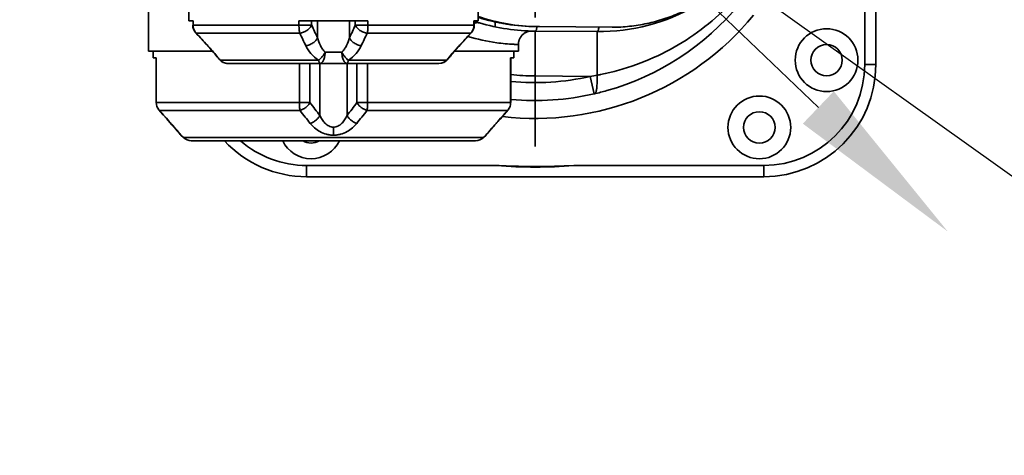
# Model space of a CAD drawing. Header units: millimetres. Extents: x 3881 to 9821, y -2100 to 2100.
# Tile 17 of 27: x 8363 to 8802, y 301 to 496. Entities that reach past the tile are written whole.
import ezdxf

# ---------------------------------------------------------------- set-up
doc = ezdxf.new("R2010")
doc.units = ezdxf.units.MM
doc.header["$PDSIZE"] = -5
doc.linetypes.add('CENTER', pattern=[0.6, 0.375, -0.075, 0.075, -0.075])
doc.layers.get('0').update_dxf_attribs({"lineweight": 35})
doc.layers.add('尺寸线层', color=3, linetype='Continuous', lineweight=18)
doc.layers.add('粗实线层', color=7, linetype='Continuous', lineweight=35)
doc.styles.add('标准', font='FSGB2312.ttf', dxfattribs={"width": 0.667})
doc.dimstyles.new('标准', dxfattribs={"dimscale": 20, "dimtxt": 3.5, "dimasz": 4, "dimexe": 2, "dimexo": 0, "dimtad": 1, "dimdsep": 46, "dimtxsty": '标准', "dimblk": '_CAXARROW', "dimcen": 0, "dimdle": 6, "dimazin": 2, "dimtfac": 0.707107, "dimtdec": 3, "dimtmove": 2, "dimatfit": 3, "dimfxl": 1, "dimfrac": 2, "dimtolj": 1, "dimarcsym": 1})

# ---------------------------------------------------------------- blocks, each defined once
blk = doc.blocks.new('_CAXARROW')
blk.add_hatch(color=0).paths.add_polyline_path([(0, 0), (-1, 0.125), (-1, -0.125)], flags=0)
blk = doc.blocks.new('*D25')
at = {"layer": 'Defpoints', "color": 0, "transparency": 16777216}
for p in [(9571.23, 839.87), (9135.51, 625.18), (8592.75, 577.69), (8592.75, 577.69), (9571.23, 315.51)]:
    blk.add_point(p, dxfattribs=at)
at = {"layer": '尺寸线层', "color": 0, "linetype": 'Continuous', "lineweight": -2, "transparency": 16777216}
for start, end in [(4.275, 6.5795), (353.4205, 354.2711)]:
    blk.add_arc((8592.75, 577.69), 544.84, start, end, dxfattribs=at)
at = {"layer": '尺寸线层', "color": 0, "lineweight": -2, "transparency": 16777216, "xscale": 80, "yscale": 80, "zscale": 80}
for p, rotation in [((9119.02, 718.7), 100.7897579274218), ((9119.02, 436.68), 259.2102420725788)]:
    blk.add_blockref('_CAXARROW', p, dxfattribs=dict(at, rotation=rotation))
at = {"layer": '尺寸线层', "color": 0, "transparency": 16777216, "insert": (9137.54, 570.8), "char_height": 70, "width": 191.8826, "attachment_point": 5, "style": '标准', "bg_fill": 3, "box_fill_scale": 1.1, "bg_fill_color": 256, "bg_fill_true_color": 13158600, "bg_fill_transparency": 0}
blk.add_mtext('\\A1;30°', dxfattribs=at)
blk = doc.blocks.new('*D26')
at = {"layer": 'Defpoints', "color": 0, "transparency": 16777216}
blk.add_point((8776.81, 401.21), dxfattribs=at)
at = {"layer": '尺寸线层', "color": 0, "linetype": 'Continuous', "lineweight": -2, "transparency": 16777216}
blk.add_line((8719.07, 456.58), (8466.43, 698.8), dxfattribs=at)
at = {"layer": '尺寸线层', "color": 0, "lineweight": -2, "transparency": 16777216, "xscale": 80, "yscale": 80, "zscale": 80, "rotation": 316.206092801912}
blk.add_blockref('_CAXARROW', (8776.81, 401.21), dxfattribs=at)
at = {"layer": '尺寸线层', "color": 0, "transparency": 16777216, "insert": (8266.42, 890.56), "char_height": 70, "width": 321.4406, "attachment_point": 5, "rotation": 316.2061, "style": '标准', "bg_fill": 3, "box_fill_scale": 1.1, "bg_fill_color": 256, "bg_fill_true_color": 13158600, "bg_fill_transparency": 0}
blk.add_mtext('\\A1;%%C510', dxfattribs=at)
at = {"layer": 'Defpoints', "color": 0, "transparency": 16777216}
blk.add_point((8408.68, 754.17), dxfattribs=at)
at = {"layer": '尺寸线层', "color": 0, "lineweight": -2, "transparency": 16777216, "xscale": 80, "yscale": 80, "zscale": 80, "rotation": 136.2060928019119}
blk.add_blockref('_CAXARROW', (8408.68, 754.17), dxfattribs=at)
blk = doc.blocks.new('*D27')
at = {"layer": 'Defpoints', "color": 0, "transparency": 16777216}
for p in [(7834.55, 1118.84), (9350.94, 36.54)]:
    blk.add_point(p, dxfattribs=at)
at = {"layer": '尺寸线层', "color": 0, "linetype": 'Continuous', "lineweight": -2, "transparency": 16777216}
blk.add_line((9285.82, 83.02), (7899.67, 1072.36), dxfattribs=at)
at = {"layer": '尺寸线层', "color": 0, "lineweight": -2, "transparency": 16777216, "xscale": 80, "yscale": 80, "zscale": 80}
for p, rotation in [((7834.55, 1118.84), 144.4833009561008), ((9350.94, 36.54), 324.4833009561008)]:
    blk.add_blockref('_CAXARROW', p, dxfattribs=dict(at, rotation=rotation))
at = {"layer": '尺寸线层', "color": 0, "transparency": 16777216, "insert": (7631.39, 1263.84), "char_height": 70, "width": 394.9707, "attachment_point": 5, "rotation": 324.4833, "style": '标准', "bg_fill": 3, "box_fill_scale": 1.1, "bg_fill_color": 256, "bg_fill_true_color": 13158600, "bg_fill_transparency": 0}
blk.add_mtext('\\A1;%%C2043', dxfattribs=at)

msp = doc.modelspace()

# ---------------------------------------------------------------- linework, layer by layer
at = {"color": 1, "linetype": 'CENTER', "ltscale": 128.016}
msp.add_line((8592.746, 439.09), (8592.746, 716.29), dxfattribs=at)
at = {"color": 0, "linetype": 'Continuous'}
for p, q in [((8420.246, 513.2), (8420.246, 481.69)), ((8438.246, 495.2), (8438.246, 513.2)), ((8567.246, 495.2), (8567.246, 513.2)), ((8739.746, 475.69), (8739.746, 502.69)), ((8744.746, 475.69), (8744.746, 502.69)), ((8438.246, 495.2), (8440.109, 495.2)), ((8439.965, 493.271), (8440.109, 493.271)), ((8440.109, 493.271), (8440.109, 495.2)), ((8440.109, 493.271), (8493.012, 493.271)), ((8487.355, 495.2), (8518.137, 495.2)), ((8487.355, 495.2), (8487.355, 493.271)), ((8493.012, 495.2), (8493.012, 493.271)), ((8495.603, 487.68), (8495.603, 495.2)), ((8509.889, 495.2), (8509.889, 487.68)), ((8512.48, 493.271), (8512.48, 495.2)), ((8512.48, 493.271), (8565.527, 493.271)), ((8518.137, 493.271), (8518.137, 495.2)), ((8565.383, 495.2), (8567.246, 495.2)), ((8565.383, 495.2), (8565.383, 493.271)), ((8565.527, 493.271), (8565.527, 495.2)), ((8574.839, 492.564), (8574.839, 494.919)), ((8574.861, 492.559), (8574.861, 494.914)), ((8594.619, 492.673), (8593.849, 492.676)), ((8627.101, 492.381), (8594.619, 492.673)), ((8487.705, 489.735), (8441.532, 489.735)), ((8563.961, 489.735), (8517.788, 489.735)), ((8559.068, 484.292), (8564.214, 489.893)), ((8592.746, 490.69), (8620.353, 490.442)), ((8620.353, 470.991), (8620.353, 490.442)), ((8446.649, 484.145), (8446.473, 484.336)), ((8446.649, 484.145), (8446.473, 484.336)), ((8557.482, 482.541), (8558.292, 483.443)), ((8557.888, 482.995), (8558.301, 483.453)), ((8558.292, 483.443), (8559.068, 484.292)), ((8559.02, 484.336), (8558.844, 484.145)), ((8583.279, 484.76), (8583.251, 484.761)), ((8585.246, 484.702), (8585.246, 481.69)), ((8420.246, 481.69), (8448.762, 481.69)), ((8422.246, 481.69), (8422.246, 478.69)), ((8447.604, 482.995), (8448.381, 482.123)), ((8448.381, 482.123), (8449.093, 481.31)), ((8449.093, 481.31), (8449.741, 480.559)), ((8449.741, 480.559), (8450.326, 479.87)), ((8450.326, 479.87), (8450.848, 479.247)), ((8450.848, 479.247), (8451.31, 478.688)), ((8498.978, 481.2), (8506.514, 481.2)), ((8553.967, 478.425), (8554.406, 478.959)), ((8554.399, 478.951), (8554.898, 479.55)), ((8554.89, 479.542), (8555.451, 480.206)), ((8555.443, 480.197), (8556.067, 480.927)), ((8556.059, 480.917), (8556.747, 481.709)), ((8556.73, 481.69), (8585.246, 481.69)), ((8556.738, 481.699), (8557.491, 482.552)), ((8583.246, 481.69), (8583.246, 478.69)), ((8422.246, 478.69), (8423.697, 478.69)), ((8423.607, 478.69), (8423.607, 458.761)), ((8423.697, 478.69), (8423.697, 458.761)), ((8451.89, 478.062), (8451.872, 478.084)), ((8452.208, 477.664), (8496.167, 477.664)), ((8455.714, 476.2), (8549.778, 476.2)), ((8487.534, 458.761), (8487.534, 476.2)), ((8492.265, 458.761), (8492.265, 476.2)), ((8496.687, 476.2), (8496.687, 452.97)), ((8508.805, 452.971), (8508.805, 476.2)), ((8509.325, 477.664), (8553.284, 477.664)), ((8513.227, 476.2), (8513.227, 458.761)), ((8517.959, 476.2), (8517.959, 458.761)), ((8553.62, 478.084), (8553.603, 478.062)), ((8553.662, 478.05), (8553.973, 478.433)), ((8581.796, 478.69), (8583.246, 478.69)), ((8581.796, 458.761), (8581.796, 478.69)), ((8581.886, 458.761), (8581.886, 478.69)), ((8739.746, 475.69), (8744.746, 475.69)), ((8592.65, 470.69), (8617.313, 470.468)), ((8619.099, 462.67), (8617.313, 470.468)), ((8620.353, 470.991), (8620.353, 472.457)), ((8619.099, 462.67), (8619.177, 462.688)), ((8423.607, 458.761), (8423.697, 458.761)), ((8423.697, 458.761), (8487.534, 458.761)), ((8487.534, 458.761), (8492.265, 458.761)), ((8513.227, 458.761), (8517.959, 458.761)), ((8517.959, 458.761), (8581.796, 458.761)), ((8581.796, 458.761), (8581.886, 458.761)), ((8424.841, 455.472), (8426.609, 453.456)), ((8487.81, 455.225), (8425.135, 455.225)), ((8426.609, 453.456), (8428.395, 451.44)), ((8487.993, 455.287), (8487.965, 455.329)), ((8487.993, 455.288), (8487.966, 455.329)), ((8517.499, 455.288), (8517.527, 455.329)), ((8517.5, 455.288), (8517.527, 455.329)), ((8580.358, 455.225), (8517.682, 455.225)), ((8577.09, 451.432), (8578.875, 453.447)), ((8578.875, 453.447), (8580.652, 455.472)), ((8428.395, 451.44), (8430.549, 449.033)), ((8430.043, 449.649), (8430.235, 449.435)), ((8430.495, 449.094), (8431.133, 448.375)), ((8431.026, 448.497), (8431.755, 447.667)), ((8573.971, 447.934), (8574.728, 448.791)), ((8574.728, 448.791), (8577.09, 451.432)), ((8575.257, 449.435), (8575.449, 449.65)), ((8431.674, 447.76), (8432.403, 446.921)), ((8432.4, 446.924), (8433.021, 446.202)), ((8432.966, 446.266), (8433.575, 445.55)), ((8433.53, 445.603), (8434.1, 444.925)), ((8434.026, 445.014), (8434.405, 444.559)), ((8434.711, 444.225), (8434.285, 444.74)), ((8502.746, 444.225), (8502.746, 447.761)), ((8569.711, 443.154), (8570.799, 444.243)), ((8570.782, 444.225), (8571.207, 444.74)), ((8570.782, 444.225), (8570.785, 444.229)), ((8571.087, 444.559), (8571.57, 445.138)), ((8571.57, 445.138), (8572.054, 445.711)), ((8572.054, 445.711), (8572.704, 446.473)), ((8572.704, 446.473), (8573.296, 447.16)), ((8573.296, 447.16), (8573.971, 447.934)), ((8435.782, 443.154), (8569.711, 443.154)), ((8439.317, 441.69), (8566.175, 441.69)), ((8490.746, 430.69), (8575.571, 430.69)), ((8490.746, 430.69), (8490.746, 425.69)), ((8609.922, 430.69), (8694.746, 430.69)), ((8694.746, 425.69), (8694.746, 430.69)), ((8694.746, 425.69), (8490.746, 425.69))]:
    msp.add_line(p, q, dxfattribs=at)
for points in [[(8441.278, 489.893), (8447.191, 483.453), (8447.604, 482.995)], [(8591.343, 490.701), (8591.066, 490.699), (8590.783, 490.684), (8590.5, 490.655), (8590.219, 490.613), (8589.941, 490.558), (8589.666, 490.49), (8589.395, 490.409), (8589.128, 490.315), (8588.865, 490.209), (8588.608, 490.091), (8588.357, 489.96), (8588.112, 489.818), (8587.874, 489.664), (8587.643, 489.5), (8587.421, 489.324), (8587.207, 489.138), (8587.002, 488.943), (8586.806, 488.738), (8586.621, 488.523), (8586.445, 488.301), (8586.281, 488.07), (8586.127, 487.832), (8585.985, 487.587), (8585.855, 487.335), (8585.737, 487.078), (8585.631, 486.815), (8585.537, 486.548), (8585.456, 486.276), (8585.388, 486.001), (8585.334, 485.723), (8585.292, 485.442), (8585.264, 485.161), (8585.249, 484.878), (8585.246, 484.702)], [(8451.31, 478.688), (8451.714, 478.195), (8451.831, 478.05)], [(8434.405, 444.559), (8434.546, 444.398), (8434.693, 444.243), (8435.782, 443.154)], [(8570.799, 444.243), (8570.947, 444.398), (8571.087, 444.559)]]:
    msp.add_lwpolyline(points, dxfattribs=at)
for centre, radius in [((8722.746, 477.69), 14), ((8722.746, 477.69), 7), ((8692.746, 447.69), 14), ((8692.746, 447.69), 7)]:
    msp.add_circle(centre, radius, dxfattribs=at)
for centre, radius, start, end in [((8621.065, 577.69), 87.251, 269.53204, 90.4679), ((8592.746, 577.69), 118, 285.68722, 320.57336), ((8594.18, 577.677), 85, 251.52381, 269.48756), ((8594.61, 577.673), 85, 251.21958, 269.48755), ((8593.462, 577.676), 84.993, 252.03271, 269.79449), ((8592.746, 577.69), 126, 263.32566, 320.60323), ((8444.965, 493.271), 5, 180, 222.49536), ((10950.925, 1628.993), 2707.618, 204.800132, 204.930527), ((5924.193, 1689.415), 2851.314, 335.07276, 335.196583), ((8560.527, 493.271), 5, 317.50464, 0), ((8582.204, 542.268), 50.042, 250.53219, 253.38889), ((8592.746, 577.69), 87, 253.40421, 270.00009), ((10461.554, 2333.475), 2734.935, 222.387722, 222.541052), ((9706.93, 1069.326), 1349.976, 205.425303, 205.688322), ((7350.568, 1044.456), 1292.33, 334.30588, 334.580632), ((6430.381, 2437.401), 2888.869, 317.463048, 317.608208), ((8455.714, 481.2), 5, 219.03924, 270), ((8454.113, 479.903), 2.939, 219.06741, 229.60891), ((8363.617, 407.03), 113.303, 38.56553, 38.82316), ((8455.72, 481.141), 4.942, 224.71368, 259.91429), ((8455.719, 481.149), 4.949, 259.94696, 264.83791), ((8455.717, 481.134), 4.934, 264.84006, 265.16394), ((8455.715, 481.101), 4.901, 265.15873, 269.99262), ((8549.778, 481.2), 5, 270, 320.9604), ((8549.775, 481.136), 4.937, 270.03721, 315.30422), ((8641.648, 407.213), 113.011, 141.17685, 141.43506), ((8551.38, 479.903), 2.939, 310.39113, 320.93191), ((8694.746, 475.69), 50, 270, 0), ((8694.746, 475.69), 45, 270, 0), ((8592.746, 577.69), 107, 264.17352, 269.94875), ((8592.746, 577.69), 110, 264.33364, 282.90474), ((8593.911, 615.675), 147.08, 279.15525, 280.35699), ((8600.512, 579.391), 110.201, 280.37216, 281.21546), ((8592.746, 577.69), 118, 264.71799, 282.90473), ((8592.746, 577.69), 118, 282.94364, 285.68722), ((8428.75, 458.755), 5.054, 179.93457, 219.40397), ((8893.008, 760.23), 501.476, 216.95328, 217.78575), ((8092.399, 775.57), 526.749, 322.23425, 323.02678), ((8576.742, 458.755), 5.054, 320.59599, 0.06543), ((8428.699, 458.72), 4.992, 219.47083, 220.08895), ((8428.665, 458.691), 4.947, 220.08297, 224.47145), ((8828.39, 805.279), 533.996, 220.96021, 221.75729), ((8505.93, 467.528), 21.715, 213.08637, 214.17931), ((8819.997, 713.885), 421.014, 217.90636, 218.91201), ((8174.845, 722.334), 434.608, 321.10315, 322.07736), ((8499.564, 467.527), 21.714, 325.82068, 326.91387), ((8197.137, 787.642), 507.305, 318.22164, 319.06067), ((8576.827, 458.691), 4.947, 315.52855, 319.91644), ((8576.793, 458.72), 4.992, 319.91046, 320.52913), ((8430.965, 450.48), 1.275, 222.01215, 235.06631), ((8307.215, 339.221), 165.17, 39.70626, 41.85716), ((8698.296, 339.205), 165.194, 138.14302, 140.29365), ((8574.527, 450.48), 1.275, 304.91809, 317.97316), ((8439.317, 446.69), 5, 225, 270), ((8490.746, 475.69), 50, 222.85454, 270), ((8490.746, 475.69), 45, 229.08765, 270), ((8492.746, 447.69), 14, 205.38821, 334.61493), ((8492.746, 447.69), 7, 239.05828, 300.91732), ((8566.175, 446.69), 5, 270, 315), ((8592.746, 636.745), 206.769, 265.23516, 274.76484)]:
    msp.add_arc(centre, radius, start, end, dxfattribs=at)
for points, knots in [([(8621.946, 471.295), (8627.352, 472.366), (8638.015, 475.328), (8653.14, 482.104), (8667.064, 491.056), (8679.473, 501.97), (8690.086, 514.606), (8698.673, 528.685), (8705.033, 543.915), (8709.006, 559.97), (8710.472, 576.478), (8709.559, 590.276), (8707.568, 601.11), (8705.459, 609.084), (8702.75, 616.862), (8698.366, 626.91), (8691.472, 638.802), (8682.861, 649.521), (8675.067, 657.249), (8668.792, 662.599), (8662.127, 667.467), (8657.45, 670.372), (8655.06, 671.735)], [0, 0, 0, 0, 0.0627303, 0.1253995, 0.1879727, 0.2504295, 0.3127862, 0.3750867, 0.437421, 0.4999121, 0.5626042, 0.6253166, 0.6566307, 0.6878869, 0.719097, 0.7502787, 0.8125739, 0.8749153, 0.906143, 0.937399, 0.968685, 1, 1, 1, 1]), ([(8627.867, 662.861), (8630.462, 662.838), (8635.659, 662.518), (8643.366, 661.226), (8650.919, 659.131), (8658.241, 656.257), (8665.265, 652.629), (8671.922, 648.283), (8678.149, 643.261), (8683.887, 637.612), (8689.081, 631.388), (8695.227, 622.387), (8701.305, 610), (8705.741, 593.966), (8707.19, 577.316), (8705.855, 563.427), (8703.289, 552.635), (8700.637, 544.78), (8697.282, 537.24), (8693.255, 530.084), (8688.595, 523.383), (8683.346, 517.201), (8677.557, 511.595), (8671.285, 506.621), (8664.589, 502.327), (8657.533, 498.753), (8650.185, 495.934), (8642.615, 493.898), (8634.896, 492.664), (8629.696, 492.384), (8627.101, 492.381)], [0, 0, 0, 0, 0.0301741, 0.0604, 0.0907011, 0.1211236, 0.1516979, 0.1824491, 0.2133966, 0.244551, 0.2759149, 0.3074834, 0.3711051, 0.435307, 0.4998247, 0.5643501, 0.596552, 0.6286426, 0.6605901, 0.6923681, 0.7239561, 0.7553405, 0.7865154, 0.8174829, 0.8482527, 0.8788435, 0.9092796, 0.9395911, 0.9698235, 1, 1, 1, 1]), ([(8441.532, 489.735), (8441.082, 490.198), (8440.358, 491.315), (8440.109, 492.621), (8440.109, 493.271)], [0, 0, 0, 0, 0.4980546, 1, 1, 1, 1]), ([(8487.355, 493.271), (8487.355, 492.632), (8487.396, 491.702), (8487.542, 490.524), (8487.645, 489.986), (8487.705, 489.735)], [0, 0, 0, 0, 0.5382265, 0.7831172, 1, 1, 1, 1]), ([(8487.705, 489.735), (8488.253, 489.802), (8489.089, 490.012), (8490.15, 490.476), (8490.93, 490.928), (8491.632, 491.46), (8492.385, 492.196), (8492.82, 492.833), (8493.012, 493.271)], [0, 0, 0, 0, 0.2500208, 0.3861308, 0.5236067, 0.6575431, 0.7836669, 1, 1, 1, 1]), ([(8512.48, 493.271), (8512.672, 492.833), (8513.107, 492.196), (8513.86, 491.46), (8514.562, 490.928), (8515.343, 490.476), (8516.403, 490.012), (8517.24, 489.802), (8517.788, 489.735)], [0, 0, 0, 0, 0.2163331, 0.3424568, 0.4763933, 0.6138692, 0.7499792, 1, 1, 1, 1]), ([(8517.788, 489.735), (8517.847, 489.986), (8517.95, 490.524), (8518.097, 491.702), (8518.137, 492.632), (8518.137, 493.271)], [0, 0, 0, 0, 0.2168828, 0.4617735, 1, 1, 1, 1]), ([(8565.383, 493.271), (8565.383, 492.621), (8565.134, 491.315), (8564.41, 490.198), (8563.961, 489.735)], [0, 0, 0, 0, 0.5019454, 1, 1, 1, 1]), ([(8567.897, 494.314), (8567.724, 494.366), (8567.355, 494.439), (8566.769, 494.446), (8566.145, 494.337), (8565.733, 494.185), (8565.527, 494.091)], [0, 0, 0, 0, 0.222804, 0.4616327, 0.7198202, 1, 1, 1, 1]), ([(8592.746, 490.69), (8592.794, 490.69), (8592.901, 490.723), (8593.037, 490.848), (8593.158, 491.036), (8593.264, 491.285), (8593.352, 491.585), (8593.418, 491.927), (8593.46, 492.298), (8593.471, 492.554), (8593.472, 492.683)], [0, 0, 0, 0, 0.0641185, 0.1423818, 0.2413139, 0.3618496, 0.502181, 0.6587161, 0.8268102, 1, 1, 1, 1]), ([(8621.087, 492.435), (8621.085, 492.189), (8621.058, 491.822), (8620.968, 491.352), (8620.877, 491.037), (8620.764, 490.779), (8620.638, 490.588), (8620.501, 490.47), (8620.398, 490.441), (8620.353, 490.442)], [0, 0, 0, 0, 0.3275853, 0.4893948, 0.6374287, 0.763423, 0.8640212, 0.9400255, 1, 1, 1, 1]), ([(8441.278, 489.893), (8441.295, 489.875), (8441.368, 489.806), (8441.46, 489.759), (8441.532, 489.735)], [0, 0, 0, 0, 0.2461231, 1, 1, 1, 1]), ([(8495.603, 487.68), (8495.415, 487.248), (8494.989, 486.617), (8494.25, 485.887), (8493.563, 485.357), (8492.796, 484.904), (8491.749, 484.435), (8490.922, 484.218), (8490.378, 484.145)], [0, 0, 0, 0, 0.2160137, 0.3417318, 0.4752659, 0.6125043, 0.7486725, 1, 1, 1, 1]), ([(8498.978, 481.2), (8498.567, 481.64), (8497.821, 482.611), (8496.601, 484.745), (8495.944, 486.491), (8495.603, 487.68)], [0, 0, 0, 0, 0.2457327, 0.4960924, 1, 1, 1, 1]), ([(8509.889, 487.68), (8509.549, 486.491), (8508.891, 484.745), (8507.672, 482.611), (8506.926, 481.64), (8506.514, 481.2)], [0, 0, 0, 0, 0.5039094, 0.7542711, 1, 1, 1, 1]), ([(8509.889, 487.68), (8510.078, 487.247), (8510.505, 486.615), (8511.245, 485.884), (8511.934, 485.354), (8512.701, 484.902), (8513.746, 484.434), (8514.572, 484.218), (8515.114, 484.144)], [0, 0, 0, 0, 0.2165583, 0.3424673, 0.4760883, 0.6132801, 0.7492781, 1, 1, 1, 1]), ([(8583.251, 484.761), (8580.679, 484.869), (8573.75, 485.492), (8566.931, 487.006), (8562.752, 488.291)], [0, 0, 0, 0, 0.3706147, 1, 1, 1, 1]), ([(8563.961, 489.735), (8563.985, 489.743), (8564.079, 489.779), (8564.164, 489.839), (8564.214, 489.893)], [0, 0, 0, 0, 0.2590267, 1, 1, 1, 1]), ([(8592.746, 490.69), (8592.747, 490.69), (8592.747, 490.687), (8592.747, 490.683), (8592.748, 490.675), (8592.748, 490.659), (8592.749, 490.631), (8592.75, 490.589), (8592.75, 490.535), (8592.751, 490.469), (8592.751, 490.391), (8592.752, 490.264), (8592.752, 490.075), (8592.752, 489.813), (8592.752, 489.505), (8592.751, 489.152), (8592.75, 488.755), (8592.749, 488.139), (8592.746, 487.266), (8592.741, 486.1), (8592.735, 484.786), (8592.727, 483.337), (8592.719, 481.765), (8592.71, 480.087), (8592.696, 477.684), (8592.676, 474.542), (8592.659, 471.99), (8592.65, 470.69)], [0, 0, 0, 0, 0.0000797, 0.0003077, 0.000686, 0.0012146, 0.0027226, 0.0048303, 0.0075361, 0.0108384, 0.0147357, 0.0192262, 0.02998, 0.0430751, 0.0584733, 0.0761354, 0.0960222, 0.1180923, 0.1685471, 0.2270003, 0.2929067, 0.3656159, 0.4444453, 0.5286163, 0.6173128, 0.8049309, 1, 1, 1, 1]), ([(8446.425, 484.292), (8446.44, 484.276), (8446.505, 484.213), (8446.585, 484.168), (8446.649, 484.144)], [0, 0, 0, 0, 0.2473126, 1, 1, 1, 1]), ([(8451.872, 478.084), (8451.51, 478.533), (8449.821, 480.598), (8448.062, 482.605), (8446.649, 484.145)], [0, 0, 0, 0, 0.216333, 1, 1, 1, 1]), ([(8490.378, 484.145), (8490.984, 482.886), (8492.614, 480.414), (8494.866, 478.466), (8496.167, 477.664)], [0, 0, 0, 0, 0.4775217, 1, 1, 1, 1]), ([(8509.325, 477.664), (8510.626, 478.466), (8512.878, 480.414), (8514.509, 482.886), (8515.114, 484.145)], [0, 0, 0, 0, 0.5224796, 1, 1, 1, 1]), ([(8558.844, 484.145), (8558.343, 483.599), (8556.556, 481.62), (8554.829, 479.585), (8553.62, 478.084)], [0, 0, 0, 0, 0.2773558, 1, 1, 1, 1]), ([(8559.068, 484.292), (8559.053, 484.276), (8558.988, 484.213), (8558.907, 484.168), (8558.844, 484.145)], [0, 0, 0, 0, 0.2472466, 1, 1, 1, 1]), ([(8585.246, 484.702), (8585.246, 484.702), (8585.242, 484.701), (8585.238, 484.703), (8585.227, 484.702), (8585.214, 484.703), (8585.197, 484.703), (8585.166, 484.703), (8585.118, 484.704), (8585.048, 484.706), (8584.963, 484.707), (8584.863, 484.709), (8584.699, 484.713), (8584.456, 484.719), (8584.118, 484.729), (8583.719, 484.742), (8583.433, 484.753), (8583.279, 484.76)], [0, 0, 0, 0, 0.0009812, 0.0039235, 0.0088263, 0.0156891, 0.0245113, 0.0352922, 0.0627283, 0.0979927, 0.1410809, 0.1919878, 0.2507034, 0.391511, 0.5634059, 0.7662833, 1, 1, 1, 1]), ([(8496.167, 477.664), (8496.447, 477.882), (8497, 478.387), (8497.752, 479.251), (8498.423, 480.2), (8498.808, 480.868), (8498.978, 481.2)], [0, 0, 0, 0, 0.234147, 0.4922202, 0.7539339, 1, 1, 1, 1]), ([(8498.978, 481.2), (8498.978, 480.874), (8498.949, 480.233), (8498.818, 479.302), (8498.606, 478.442), (8498.319, 477.685), (8497.969, 477.058), (8497.565, 476.582), (8497.114, 476.275), (8496.78, 476.2), (8496.623, 476.2)], [0, 0, 0, 0, 0.1639212, 0.3230983, 0.4727498, 0.6091624, 0.7295493, 0.8329431, 0.92121, 1, 1, 1, 1]), ([(8506.514, 481.2), (8506.684, 480.868), (8507.069, 480.2), (8507.741, 479.251), (8508.492, 478.387), (8509.045, 477.882), (8509.325, 477.664)], [0, 0, 0, 0, 0.2460661, 0.5077797, 0.7658529, 1, 1, 1, 1]), ([(8506.514, 481.2), (8506.514, 480.874), (8506.543, 480.233), (8506.674, 479.302), (8506.887, 478.442), (8507.173, 477.685), (8507.523, 477.058), (8507.927, 476.582), (8508.378, 476.275), (8508.712, 476.2), (8508.869, 476.2)], [0, 0, 0, 0, 0.1639211, 0.3230983, 0.4727498, 0.6091624, 0.7295493, 0.8329432, 0.9212101, 1, 1, 1, 1]), ([(8496.167, 477.664), (8496.181, 477.554), (8496.211, 477.347), (8496.261, 477.055), (8496.314, 476.803), (8496.37, 476.593), (8496.429, 476.425), (8496.493, 476.29), (8496.571, 476.2), (8496.623, 476.2)], [0, 0, 0, 0, 0.2112507, 0.3999885, 0.5641984, 0.7024196, 0.8140973, 0.8993214, 1, 1, 1, 1]), ([(8508.869, 476.2), (8508.922, 476.2), (8508.999, 476.29), (8509.063, 476.425), (8509.123, 476.593), (8509.178, 476.803), (8509.232, 477.055), (8509.282, 477.347), (8509.311, 477.554), (8509.325, 477.664)], [0, 0, 0, 0, 0.1006786, 0.1859027, 0.2975804, 0.4358016, 0.6000115, 0.7887493, 1, 1, 1, 1]), ([(8619.177, 462.688), (8619.245, 462.704), (8619.382, 462.764), (8619.558, 462.929), (8619.711, 463.161), (8619.846, 463.459), (8619.964, 463.822), (8620.065, 464.248), (8620.15, 464.733), (8620.246, 465.488), (8620.324, 466.548), (8620.368, 467.933), (8620.373, 469.432), (8620.359, 470.464), (8620.353, 470.991)], [0, 0, 0, 0, 0.0241368, 0.0509143, 0.082525, 0.1201604, 0.1642732, 0.2149835, 0.2721619, 0.3355183, 0.4790748, 0.6413164, 0.817047, 1, 1, 1, 1]), ([(8487.81, 455.225), (8487.763, 455.476), (8487.682, 456.016), (8487.565, 457.194), (8487.534, 458.123), (8487.534, 458.761)], [0, 0, 0, 0, 0.2159153, 0.4606745, 1, 1, 1, 1]), ([(8492.265, 458.761), (8492.043, 458.369), (8491.473, 457.588), (8490.399, 456.574), (8489.155, 455.752), (8488.253, 455.362), (8487.81, 455.225)], [0, 0, 0, 0, 0.2332012, 0.4955627, 0.7603616, 1, 1, 1, 1]), ([(8513.227, 458.761), (8513.449, 458.369), (8514.019, 457.588), (8515.094, 456.574), (8516.337, 455.752), (8517.239, 455.362), (8517.682, 455.225)], [0, 0, 0, 0, 0.2332009, 0.4955633, 0.7603628, 1, 1, 1, 1]), ([(8517.959, 458.761), (8517.959, 458.123), (8517.927, 457.194), (8517.811, 456.016), (8517.729, 455.476), (8517.682, 455.225)], [0, 0, 0, 0, 0.5393255, 0.7840847, 1, 1, 1, 1]), ([(8424.842, 455.471), (8424.818, 455.498), (8424.725, 455.615), (8424.653, 455.748), (8424.613, 455.853)], [0, 0, 0, 0, 0.2436625, 1, 1, 1, 1]), ([(8492.401, 449.435), (8492.842, 449.584), (8493.714, 449.987), (8494.9, 450.809), (8495.924, 451.807), (8496.47, 452.575), (8496.687, 452.97)], [0, 0, 0, 0, 0.2465112, 0.5049909, 0.7608587, 1, 1, 1, 1]), ([(8502.746, 447.761), (8502.376, 447.761), (8501.638, 447.863), (8500.62, 448.28), (8499.721, 448.876), (8498.687, 449.816), (8497.634, 451.174), (8496.976, 452.365), (8496.687, 452.97)], [0, 0, 0, 0, 0.1321485, 0.2624026, 0.390092, 0.515418, 0.7603096, 1, 1, 1, 1]), ([(8508.805, 452.97), (8508.49, 452.31), (8507.781, 451.043), (8506.643, 449.634), (8505.567, 448.723), (8504.687, 448.189), (8503.739, 447.842), (8503.075, 447.761), (8502.746, 447.761)], [0, 0, 0, 0, 0.2613317, 0.5170823, 0.6417554, 0.7635992, 0.8826854, 1, 1, 1, 1]), ([(8513.091, 449.435), (8512.659, 449.582), (8511.784, 449.983), (8510.586, 450.811), (8509.559, 451.818), (8509.017, 452.585), (8508.805, 452.971)], [0, 0, 0, 0, 0.2417668, 0.5062642, 0.7672966, 1, 1, 1, 1]), ([(8580.651, 455.471), (8580.675, 455.498), (8580.768, 455.614), (8580.839, 455.747), (8580.879, 455.852)], [0, 0, 0, 0, 0.2436747, 1, 1, 1, 1]), ([(8502.746, 444.225), (8502.207, 444.226), (8501.132, 444.298), (8499.067, 444.716), (8496.698, 445.685), (8494.294, 447.362), (8492.975, 448.724), (8492.401, 449.435)], [0, 0, 0, 0, 0.135394, 0.2692223, 0.5273831, 0.7708579, 1, 1, 1, 1]), ([(8502.746, 444.225), (8503.286, 444.226), (8504.36, 444.298), (8506.425, 444.716), (8508.794, 445.685), (8511.198, 447.362), (8512.517, 448.724), (8513.091, 449.435)], [0, 0, 0, 0, 0.1353924, 0.2692218, 0.5273825, 0.770858, 1, 1, 1, 1]), ([(8575.571, 430.69), (8578.43, 430.53), (8584.154, 430.298), (8595.609, 430.146), (8604.203, 430.373), (8609.922, 430.69)], [0, 0, 0, 0, 0.25001, 0.5000244, 1, 1, 1, 1])]:
    msp.add_open_spline(points, degree=3, knots=knots, dxfattribs=at)
for points in [[(8425.135, 455.225), (8425.026, 455.292), (8424.926, 455.375), (8424.842, 455.471)], [(8580.358, 455.225), (8580.466, 455.292), (8580.567, 455.375), (8580.651, 455.471)]]:
    msp.add_open_spline(points, degree=3, dxfattribs=at)

# ---------------------------------------------------------------- next in the draw order: dimensions: what is measured, and where the dimension line sits
at = {"layer": '尺寸线层', "color": 7}
dim = msp.add_angular_dim_2l(base=(9135.51, 625.175), line1=((8592.746, 577.69), (9571.229, 315.506)), line2=((8592.746, 577.69), (9571.229, 839.873)), dimstyle='标准', override={"dimtad": 0, "dimtih": 1, "dimtoh": 1, "dimsah": 1, "dimtdec": 2, "dimtfill": 1, "dimtzin": 8}, dxfattribs=at)
dim.commit()
dim.dimension.update_dxf_attribs({"geometry": '*D25', "text_midpoint": (9137.539, 570.804), "dimtype": 162})

# ---------------------------------------------------------------- next in the draw order: dimensions: what is measured, and where the dimension line sits
dim = msp.add_diameter_dim_2p(p1=(8776.814, 401.213), p2=(8408.679, 754.167), dimstyle='标准', override={"dimpost": '%%C<>', "dimsah": 1, "dimtfill": 1, "dimtzin": 8}, dxfattribs=at)
dim.commit()
dim.dimension.update_dxf_attribs({"geometry": '*D26', "text_midpoint": (8266.423, 890.556), "dimtype": 163})

# ---------------------------------------------------------------- next in the draw order: dimensions: what is measured, and where the dimension line sits
at = {"layer": '尺寸线层'}
dim = msp.add_diameter_dim_2p(p1=(9350.939, 36.543), p2=(7834.553, 1118.837), text='%%C2043', dimstyle='标准', override={"dimpost": '%%C<>', "dimsah": 1, "dimtfac": 1, "dimtfill": 1}, dxfattribs=at)
dim.commit()
dim.dimension.update_dxf_attribs({"geometry": '*D27', "text_midpoint": (7631.395, 1263.838), "dimtype": 163})

# ---------------------------------------------------------------- next in the draw order: linework, layer by layer
at = {"layer": '粗实线层', "color": 8}
msp.add_arc((8592.746, 577.69), 931.502, 15, 345, dxfattribs=at)

doc.saveas('drawing.dxf')
